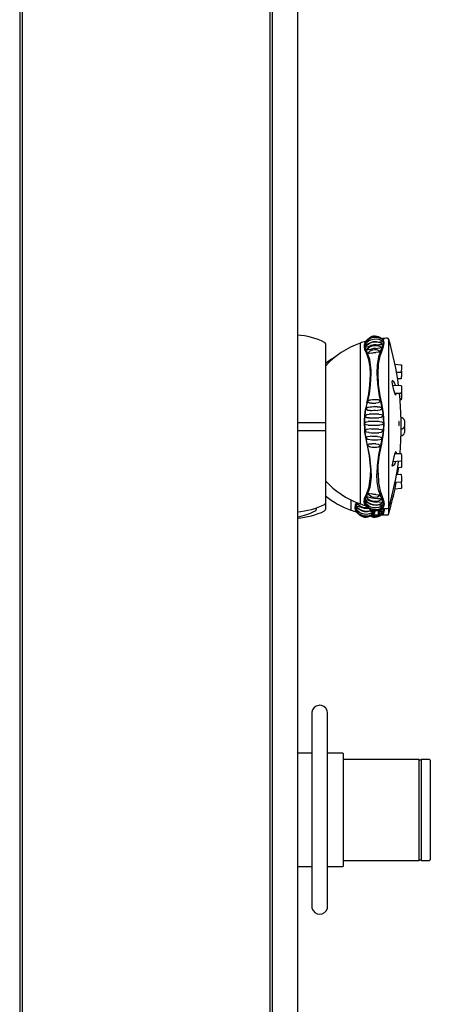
# Model space of a CAD drawing. Header units: millimetres. Extents: x 0 to 0.5, y -0.02 to 1.32.
# Tile 2 of 3: x 0 to 0.13, y 0.34 to 0.65. Entities that reach past the tile are written whole.
import ezdxf

# ---------------------------------------------------------------- set-up
doc = ezdxf.new("R2010")
doc.units = ezdxf.units.MM
doc.header["$LTSCALE"] = 0.6
doc.layers.add('BLOCKS', color=3, linetype='Continuous')

msp = doc.modelspace()

# ---------------------------------------------------------------- linework, layer by layer
at = {"layer": 'BLOCKS'}
for p, q in [((0, 1.300000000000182), (0, 0)), ((0.0008000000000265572, 1.300000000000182), (0.0008000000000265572, 0.3437858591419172)), ((0.0008000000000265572, 1.300000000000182), (0.0008000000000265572, 0)), ((0.08000000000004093, 1.250662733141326), (0.08000000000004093, 0.03699999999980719)), ((0.08799999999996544, 1.233235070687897), (0.08799999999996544, 0.04989999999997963)), ((0.07920000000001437, 1.230799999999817), (0.07920000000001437, 0.07000000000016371)), ((0.09686414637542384, 0.5472757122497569), (0.09686414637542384, 0.4967646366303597)), ((0.1078089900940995, 0.5474760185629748), (0.1078089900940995, 0.5220201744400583)), ((0.1150224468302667, 0.5467360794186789), (0.1144039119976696, 0.5452276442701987)), ((0.1146898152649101, 0.5448719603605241), (0.1153001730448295, 0.5464528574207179)), ((0.1147403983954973, 0.5489727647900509), (0.1150224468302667, 0.5487644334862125)), ((0.1169171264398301, 0.493359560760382), (0.1169171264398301, 0.5486606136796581)), ((0.1188979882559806, 0.5407890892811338), (0.120777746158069, 0.540645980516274)), ((0.1206527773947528, 0.538138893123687), (0.1193981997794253, 0.5381685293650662)), ((0.1182189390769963, 0.5341559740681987), (0.1207539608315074, 0.5340113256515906)), ((0.1187880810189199, 0.5346743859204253), (0.1187879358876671, 0.5346742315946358)), ((0.1206527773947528, 0.5361187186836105), (0.1197322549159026, 0.5361404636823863)), ((0.120676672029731, 0.5315023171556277), (0.1188570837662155, 0.5315106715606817)), ((0.1144039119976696, 0.5284820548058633), (0.1150224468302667, 0.5253021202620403)), ((0.1153001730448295, 0.525304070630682), (0.1146898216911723, 0.5284858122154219)), ((0.120676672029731, 0.5294821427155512), (0.1205094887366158, 0.5294829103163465)), ((0.1078089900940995, 0.5220201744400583), (0.1078089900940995, 0.4965643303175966)), ((0.1207863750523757, 0.5240723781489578), (0.1207863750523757, 0.5220201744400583)), ((0.1207863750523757, 0.5220201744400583), (0.1207863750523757, 0.5199679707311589)), ((0.1207863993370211, 0.5240701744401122), (0.1207863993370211, 0.5199701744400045)), ((0.1219402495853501, 0.5229201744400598), (0.1219402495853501, 0.5211201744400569)), ((0.1150224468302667, 0.5187382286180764), (0.1144039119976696, 0.5155582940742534)), ((0.1146898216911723, 0.5155545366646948), (0.1153001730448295, 0.5187362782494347)), ((0.1207863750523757, 0.5201429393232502), (0.1207863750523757, 0.5179477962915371)), ((0.1207863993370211, 0.5199701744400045), (0.1207863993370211, 0.5179500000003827)), ((0.1219402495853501, 0.5208999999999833), (0.1219402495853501, 0.5190999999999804)), ((0.1188570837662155, 0.512529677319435), (0.120676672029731, 0.512538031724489)), ((0.1207539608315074, 0.5100290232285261), (0.1182189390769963, 0.509884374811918)), ((0.1187880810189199, 0.5093659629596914), (0.1187879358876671, 0.5093661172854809)), ((0.1131835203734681, 0.5060591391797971), (0.1131835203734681, 0.5059642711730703)), ((0.1193981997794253, 0.5058718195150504), (0.1206527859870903, 0.5059014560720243)), ((0.1207539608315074, 0.5080088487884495), (0.1197400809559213, 0.5079509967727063)), ((0.09686414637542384, 0.4967646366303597), (0.09686414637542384, 0.494744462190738)), ((0.1049057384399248, 0.497785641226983), (0.1049057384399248, 0.4945441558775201)), ((0.1150224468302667, 0.4973042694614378), (0.1144039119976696, 0.498812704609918)), ((0.1146898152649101, 0.4991683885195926), (0.1153001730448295, 0.4975874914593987)), ((0.09396089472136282, 0.4952422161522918), (0.09396089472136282, 0.494744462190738)), ((0.1110912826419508, 0.4942478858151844), (0.111091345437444, 0.4942478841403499)), ((0.1115558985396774, 0.4928396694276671), (0.112119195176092, 0.4932557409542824)), ((0.112551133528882, 0.4942280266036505), (0.1123969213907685, 0.4935377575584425)), ((0.1135277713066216, 0.4943049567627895), (0.1135277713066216, 0.4930026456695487)), ((0.1140138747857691, 0.493359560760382), (0.1140138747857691, 0.4946428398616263)), ((0.114622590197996, 0.4949805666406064), (0.1150224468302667, 0.4952759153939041)), ((0.1115558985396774, 0.4928396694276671), (0.1115153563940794, 0.4928506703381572)), ((0.09253751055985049, 0.4301322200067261), (0.09253751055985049, 0.3689938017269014)), ((0.09753751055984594, 0.3689876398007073), (0.09753751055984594, 0.4301273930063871)), ((0.09253751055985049, 0.417526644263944), (0.08800000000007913, 0.417526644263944)), ((0.1023375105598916, 0.417526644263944), (0.09753751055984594, 0.417526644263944)), ((0.1023375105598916, 0.417526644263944), (0.1025375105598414, 0.4173266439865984)), ((0.1025375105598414, 0.3817266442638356), (0.1025375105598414, 0.4173266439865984)), ((0.1265764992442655, 0.4155000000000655), (0.1025375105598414, 0.4155000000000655)), ((0.1265764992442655, 0.3834999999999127), (0.1265764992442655, 0.4155000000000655)), ((0.1266764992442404, 0.415400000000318), (0.1265764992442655, 0.4155000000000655)), ((0.1267764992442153, 0.4153000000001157), (0.1266764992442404, 0.415400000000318)), ((0.1269764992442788, 0.4153000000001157), (0.1267764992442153, 0.4153000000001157)), ((0.1270764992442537, 0.4153999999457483), (0.1269764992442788, 0.4153000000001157)), ((0.1271764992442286, 0.4155000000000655), (0.1270764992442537, 0.4153999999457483)), ((0.1298764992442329, 0.4155000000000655), (0.1271764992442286, 0.4155000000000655)), ((0.1271764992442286, 0.4155000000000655), (0.1271764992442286, 0.3834999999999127)), ((0.1300764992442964, 0.415299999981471), (0.1298764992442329, 0.4155000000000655)), ((0.1300764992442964, 0.415299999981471), (0.1300764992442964, 0.3837000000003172)), ((0.08800000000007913, 0.3815266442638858), (0.09253751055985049, 0.3815266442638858)), ((0.09753751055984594, 0.3815266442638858), (0.1023375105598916, 0.3815266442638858)), ((0.1023375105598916, 0.3815266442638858), (0.1025375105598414, 0.3817266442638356)), ((0.1025375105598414, 0.3834999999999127), (0.1265764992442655, 0.3834999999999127)), ((0.1265764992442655, 0.3834999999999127), (0.1266764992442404, 0.3836000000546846)), ((0.1266764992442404, 0.3836000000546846), (0.1267764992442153, 0.3837000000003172)), ((0.1267764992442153, 0.3837000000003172), (0.1269764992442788, 0.3837000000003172)), ((0.1269764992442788, 0.3837000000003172), (0.1270764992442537, 0.383600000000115)), ((0.1270764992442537, 0.383600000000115), (0.1271764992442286, 0.3834999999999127)), ((0.1271764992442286, 0.3834999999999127), (0.1298764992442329, 0.3834999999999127)), ((0.1298764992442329, 0.3834999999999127), (0.1300764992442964, 0.3837000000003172))]:
    msp.add_line(p, q, dxfattribs=at)
at = {"layer": 'BLOCKS', "flags": 128}
for points in [[(0.1094929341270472, 0.5476752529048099), (0.109969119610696, 0.5482573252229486), (0.110583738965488, 0.5487503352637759), (0.1112893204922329, 0.5491080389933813), (0.1120548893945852, 0.5493160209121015), (0.1128477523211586, 0.5493636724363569), (0.1136332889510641, 0.5492508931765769), (0.1143775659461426, 0.5489814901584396), (0.1151437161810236, 0.5485082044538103)], [(0.1099767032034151, 0.5483888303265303), (0.1102614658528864, 0.5487334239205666), (0.1107978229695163, 0.5491623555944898), (0.111410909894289, 0.5494736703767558), (0.1120747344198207, 0.5496552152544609), (0.1127619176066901, 0.5496980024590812), (0.113443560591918, 0.5496018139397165), (0.1140910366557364, 0.549369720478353), (0.1147403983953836, 0.5489727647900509)], [(0.1108942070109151, 0.5492112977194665), (0.1111078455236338, 0.549391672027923), (0.1115806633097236, 0.5496417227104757), (0.1120958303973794, 0.5497861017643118), (0.1126300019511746, 0.5498168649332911), (0.113158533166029, 0.5497339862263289), (0.1136573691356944, 0.5495403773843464), (0.1137074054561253, 0.5495072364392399)], [(0.1101176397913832, 0.5445337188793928), (0.1094442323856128, 0.5460196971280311), (0.1093069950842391, 0.5472709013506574), (0.1095623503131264, 0.5479858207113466), (0.1099767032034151, 0.5483888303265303)], [(0.1104178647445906, 0.5472001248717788), (0.109765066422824, 0.5470100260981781), (0.109480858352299, 0.5469553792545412), (0.1093732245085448, 0.5469579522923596), (0.1093463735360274, 0.5469714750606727), (0.109337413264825, 0.5469933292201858), (0.1093421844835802, 0.547008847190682), (0.1098308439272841, 0.5476350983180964), (0.1104736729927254, 0.5481645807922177), (0.1112209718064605, 0.5485482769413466), (0.1120370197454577, 0.5487694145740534), (0.1128834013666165, 0.548815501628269), (0.1137195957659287, 0.5486867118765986), (0.114506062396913, 0.5483879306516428), (0.1151767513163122, 0.5479520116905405)], [(0.110657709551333, 0.546407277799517), (0.1099602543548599, 0.5462285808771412), (0.1096513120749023, 0.5461867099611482), (0.1095304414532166, 0.5462013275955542), (0.1095004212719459, 0.5462221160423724), (0.1094905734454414, 0.5462521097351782), (0.1094995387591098, 0.5462848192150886), (0.1099780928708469, 0.5468381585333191), (0.1105914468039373, 0.5473038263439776), (0.1112950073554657, 0.5476417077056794), (0.112057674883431, 0.5478382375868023), (0.112846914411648, 0.5478835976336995), (0.1136283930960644, 0.5477778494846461), (0.1143682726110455, 0.5475246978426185), (0.1149976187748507, 0.5471568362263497)], [(0.1099525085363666, 0.5477353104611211), (0.1096513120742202, 0.5476608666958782), (0.1095304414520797, 0.5476478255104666), (0.1095004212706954, 0.5476543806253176), (0.1094905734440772, 0.5476698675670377), (0.1094929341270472, 0.5476752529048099)], [(0.1110459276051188, 0.5454544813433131), (0.1103274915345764, 0.5453064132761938), (0.1100089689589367, 0.5452892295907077), (0.1098844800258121, 0.5453211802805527), (0.1098533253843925, 0.5453501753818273), (0.1098427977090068, 0.5453880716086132), (0.1098540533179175, 0.5454377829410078), (0.1107171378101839, 0.5462261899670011), (0.1119226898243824, 0.5466974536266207), (0.1126069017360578, 0.5467650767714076), (0.1133118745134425, 0.5467022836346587), (0.1140049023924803, 0.5465003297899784), (0.1146116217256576, 0.5461766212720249)], [(0.1100604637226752, 0.5484989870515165), (0.1100428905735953, 0.5484871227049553), (0.1100108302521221, 0.5484596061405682), (0.1099832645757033, 0.5484274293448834), (0.1099607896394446, 0.5483912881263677), (0.109948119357, 0.5483634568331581)], [(0.1104178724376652, 0.5472001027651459), (0.1112090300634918, 0.5477072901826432), (0.1121212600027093, 0.547979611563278), (0.11307374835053, 0.5480048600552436), (0.1139947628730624, 0.5477722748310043)], [(0.1106576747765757, 0.5464073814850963), (0.1113598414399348, 0.5467911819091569), (0.1121392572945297, 0.5470029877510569), (0.1129516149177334, 0.5470363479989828), (0.1137480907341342, 0.5468841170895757)], [(0.1149976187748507, 0.5471568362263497), (0.1150129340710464, 0.5471410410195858), (0.1150239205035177, 0.5471058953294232), (0.1150125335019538, 0.5470719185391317), (0.1149788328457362, 0.5470407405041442), (0.1148444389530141, 0.5469861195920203), (0.1145046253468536, 0.5469280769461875), (0.1137480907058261, 0.5468841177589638)], [(0.1151767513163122, 0.5479520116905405), (0.115185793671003, 0.5479274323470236), (0.1151757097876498, 0.5479018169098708), (0.1151456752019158, 0.5478786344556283), (0.1150257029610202, 0.5478390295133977), (0.1147096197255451, 0.5477980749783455), (0.1139947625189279, 0.5477722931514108)], [(0.1150224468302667, 0.5487644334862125), (0.1151422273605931, 0.5485191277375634), (0.1152343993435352, 0.5478428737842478), (0.1150930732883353, 0.5469794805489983), (0.1150224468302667, 0.5467360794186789)], [(0.1150224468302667, 0.5487644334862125), (0.1150770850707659, 0.5487571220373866), (0.1151291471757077, 0.5487399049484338), (0.1151768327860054, 0.5487133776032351), (0.1152184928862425, 0.5486784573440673), (0.1152526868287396, 0.5486363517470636), (0.1152782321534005, 0.5485885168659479), (0.1152942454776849, 0.5485366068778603), (0.1153001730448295, 0.5484824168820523)], [(0.1153001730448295, 0.5464528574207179), (0.1155066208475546, 0.5475583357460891), (0.1153001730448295, 0.5484824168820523)], [(0.1099281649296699, 0.544079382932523), (0.1092838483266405, 0.5455860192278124)], [(0.1099281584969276, 0.5284858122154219), (0.1105610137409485, 0.531429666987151), (0.1109343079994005, 0.5341968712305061), (0.1111047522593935, 0.5376000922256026), (0.1109911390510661, 0.5399698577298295), (0.1106371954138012, 0.5421421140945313), (0.1099281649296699, 0.544079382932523)], [(0.1113378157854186, 0.5378514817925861), (0.1113195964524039, 0.538860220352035), (0.1109223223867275, 0.5423333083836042), (0.1101176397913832, 0.5445337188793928)], [(0.1115456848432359, 0.5443236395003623), (0.1108429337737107, 0.5442223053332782), (0.110671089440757, 0.544222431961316), (0.1105364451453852, 0.5442429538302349), (0.110424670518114, 0.544296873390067), (0.1103967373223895, 0.5443346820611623), (0.110387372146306, 0.5443798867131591), (0.1104000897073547, 0.5444490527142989), (0.1109784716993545, 0.5450046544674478), (0.111852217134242, 0.5453845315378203), (0.1123821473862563, 0.5454581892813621), (0.1129497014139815, 0.5454267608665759), (0.1135236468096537, 0.5452733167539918), (0.1140068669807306, 0.5450163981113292)], [(0.1110459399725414, 0.5454544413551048), (0.1115798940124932, 0.5457019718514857), (0.1121612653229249, 0.5458437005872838), (0.1127613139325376, 0.5458756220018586), (0.1133574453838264, 0.5457946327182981)], [(0.1115457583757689, 0.5443233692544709), (0.1121846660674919, 0.5445137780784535), (0.1128638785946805, 0.5445062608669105)], [(0.1140068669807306, 0.5450163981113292), (0.1140430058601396, 0.5449917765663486), (0.1140728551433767, 0.5449464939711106), (0.1140828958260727, 0.5448982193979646), (0.1140731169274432, 0.5448494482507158), (0.1140435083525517, 0.5448027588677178), (0.1139248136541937, 0.5447152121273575), (0.11378176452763, 0.5446550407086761), (0.113599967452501, 0.5446051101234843), (0.1128638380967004, 0.5445065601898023), (0.1128638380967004, 0.5445065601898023)], [(0.1144039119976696, 0.5452276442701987), (0.1136743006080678, 0.5431181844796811), (0.1132769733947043, 0.5405113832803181), (0.113181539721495, 0.5380244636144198), (0.1133407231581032, 0.5345481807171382), (0.1138837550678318, 0.5307612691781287), (0.1144039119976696, 0.5284820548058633)], [(0.1146116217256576, 0.5461766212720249), (0.1146400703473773, 0.5461425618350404), (0.1146515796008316, 0.546099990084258), (0.1146405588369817, 0.546057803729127), (0.1146069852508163, 0.5460182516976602), (0.1144721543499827, 0.5459464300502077), (0.11412645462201, 0.5458645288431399), (0.1133574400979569, 0.5457946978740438)], [(0.1135090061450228, 0.5377713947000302), (0.1136625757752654, 0.5408005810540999), (0.1141829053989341, 0.5434989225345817), (0.114689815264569, 0.5448719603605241)], [(0.1207725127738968, 0.540646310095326), (0.1208438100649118, 0.5406293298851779), (0.1208937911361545, 0.5405975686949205), (0.1209267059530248, 0.5405610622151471), (0.1209465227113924, 0.5405256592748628), (0.1209562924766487, 0.5404978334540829), (0.1209571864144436, 0.5404938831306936)], [(0.1209571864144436, 0.5404938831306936), (0.1209603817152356, 0.5404797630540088), (0.1209625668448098, 0.5404650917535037), (0.1209641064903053, 0.5404473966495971), (0.1209652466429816, 0.5403997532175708), (0.1209611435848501, 0.5401938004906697), (0.1209503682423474, 0.5398979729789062), (0.1209333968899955, 0.5395165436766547), (0.1209130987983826, 0.5391174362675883), (0.1209070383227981, 0.539012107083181)], [(0.1101176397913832, 0.5284796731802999), (0.1101470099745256, 0.52859286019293), (0.1107670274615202, 0.5314535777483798), (0.1111574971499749, 0.5343005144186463), (0.1113378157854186, 0.5378514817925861)], [(0.1146898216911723, 0.5284858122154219), (0.1141865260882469, 0.5307220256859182), (0.113670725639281, 0.5343328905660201), (0.1135089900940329, 0.5378060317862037)], [(0.1209070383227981, 0.539012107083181), (0.1208923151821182, 0.5387562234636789), (0.120873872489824, 0.5384824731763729), (0.1208591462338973, 0.5383256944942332), (0.1208548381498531, 0.5383012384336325), (0.1208499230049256, 0.5382823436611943), (0.1208400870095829, 0.5382564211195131), (0.1208175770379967, 0.5382186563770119), (0.1207771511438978, 0.5381784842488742), (0.1207175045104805, 0.5381480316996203), (0.1206457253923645, 0.5381391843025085)], [(0.1209070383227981, 0.5369919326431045), (0.1208923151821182, 0.5367360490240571), (0.120873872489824, 0.5364622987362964), (0.1208591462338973, 0.5363055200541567), (0.1208548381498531, 0.5362810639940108), (0.1208499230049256, 0.5362621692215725), (0.1208400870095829, 0.5362362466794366), (0.1208175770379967, 0.5361984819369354), (0.1207771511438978, 0.5361583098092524), (0.1207175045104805, 0.5361278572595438), (0.1206457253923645, 0.536119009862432)], [(0.1208808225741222, 0.5385856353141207), (0.1208937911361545, 0.5385773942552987), (0.1209267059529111, 0.5385408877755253), (0.1209465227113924, 0.5385054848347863), (0.1209562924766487, 0.5384776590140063), (0.1209571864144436, 0.5384737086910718)], [(0.1209571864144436, 0.5384737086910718), (0.1209603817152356, 0.538459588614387), (0.1209625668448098, 0.5384449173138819), (0.1209641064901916, 0.5384272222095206), (0.1209652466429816, 0.5383795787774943), (0.1209611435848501, 0.5381736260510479), (0.1209503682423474, 0.5378777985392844), (0.1209333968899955, 0.5374963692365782), (0.1209130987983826, 0.5370972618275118), (0.1209070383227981, 0.5369919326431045)], [(0.118826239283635, 0.5347938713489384), (0.1185703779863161, 0.5352566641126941), (0.1181191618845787, 0.5355447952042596), (0.1180144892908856, 0.5354761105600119), (0.1179966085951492, 0.5354258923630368), (0.1179932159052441, 0.5353902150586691), (0.1179930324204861, 0.5353791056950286)], [(0.118826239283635, 0.5315962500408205), (0.1185703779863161, 0.5325627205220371), (0.1181191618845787, 0.5346083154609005), (0.1180144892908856, 0.5351808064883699), (0.1179966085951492, 0.5353154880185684), (0.1179932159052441, 0.5353671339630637), (0.1179930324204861, 0.5353791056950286)], [(0.1190303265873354, 0.534109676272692), (0.1189780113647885, 0.5343441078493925), (0.118826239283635, 0.5347938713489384)], [(0.1207532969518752, 0.5340086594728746), (0.1207728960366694, 0.5340093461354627), (0.120840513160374, 0.5339862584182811), (0.1208858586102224, 0.5339520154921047), (0.12091487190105, 0.5339154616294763), (0.1209313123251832, 0.5338834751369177), (0.1209406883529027, 0.5338562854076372), (0.1209478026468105, 0.5338245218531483), (0.1209567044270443, 0.5337439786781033), (0.1209646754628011, 0.533494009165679), (0.1209639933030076, 0.5332223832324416)], [(0.1191060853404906, 0.5310061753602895), (0.1189780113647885, 0.5311751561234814), (0.118826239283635, 0.5315962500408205)], [(0.1191060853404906, 0.5310061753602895), (0.1192087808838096, 0.5310429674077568), (0.1192927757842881, 0.5313227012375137)], [(0.1192927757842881, 0.5313227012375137), (0.1193045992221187, 0.531414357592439), (0.1193098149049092, 0.5315085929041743)], [(0.1209639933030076, 0.5332223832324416), (0.1209638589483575, 0.5331688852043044), (0.1209552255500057, 0.5327703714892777), (0.1209400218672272, 0.532371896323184), (0.1209203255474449, 0.5320267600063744), (0.1208982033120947, 0.5317781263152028), (0.1208846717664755, 0.5316904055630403), (0.1208711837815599, 0.5316416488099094), (0.1208531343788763, 0.5316033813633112), (0.120823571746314, 0.5315645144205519), (0.1207720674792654, 0.5315257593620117), (0.120702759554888, 0.5315038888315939), (0.120676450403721, 0.5315055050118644)], [(0.1209639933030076, 0.5312022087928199), (0.1209638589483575, 0.5311487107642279), (0.1209552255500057, 0.5307501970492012), (0.1209400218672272, 0.5303517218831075), (0.1209203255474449, 0.5300065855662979), (0.1208982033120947, 0.5297579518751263), (0.1208846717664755, 0.5296702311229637), (0.1208711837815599, 0.5296214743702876), (0.1208531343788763, 0.5295832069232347), (0.120823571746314, 0.5295443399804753), (0.1207720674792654, 0.52950558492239), (0.120702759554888, 0.5294837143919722), (0.120676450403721, 0.5294853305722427)], [(0.1209092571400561, 0.53190236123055), (0.12091487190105, 0.5318952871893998), (0.1209313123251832, 0.5318633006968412), (0.1209406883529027, 0.5318361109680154), (0.1209478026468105, 0.5318043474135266), (0.1209567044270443, 0.5317238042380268), (0.1209646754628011, 0.5314738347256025), (0.1209639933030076, 0.5312022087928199)], [(0.1099281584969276, 0.5284858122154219), (0.1093863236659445, 0.5258021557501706), (0.10912823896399, 0.5230190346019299), (0.1092520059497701, 0.5193007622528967), (0.1099281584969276, 0.5155545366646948)], [(0.1101176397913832, 0.5155606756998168), (0.1094442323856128, 0.5191955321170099), (0.1093069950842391, 0.5230179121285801), (0.1095623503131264, 0.5257565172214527), (0.1101176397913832, 0.5284796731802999)], [(0.1115456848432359, 0.5284335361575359), (0.1108429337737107, 0.5284731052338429), (0.110671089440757, 0.5285343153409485), (0.1105364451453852, 0.5286204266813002), (0.110424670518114, 0.5287586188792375), (0.1103967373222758, 0.528836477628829), (0.110387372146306, 0.5289202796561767), (0.1103965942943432, 0.529005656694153), (0.1104244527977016, 0.5290881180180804), (0.1105362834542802, 0.5292443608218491), (0.1106710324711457, 0.5293515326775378), (0.1108428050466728, 0.5294384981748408), (0.1108651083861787, 0.5294426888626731)], [(0.1108649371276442, 0.5294438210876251), (0.1109054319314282, 0.529458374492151), (0.1112729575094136, 0.5295445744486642), (0.111694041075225, 0.5296069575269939), (0.1121468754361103, 0.5296432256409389), (0.1126133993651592, 0.5296519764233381), (0.1130751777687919, 0.5296333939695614), (0.113553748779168, 0.5295835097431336), (0.1137806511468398, 0.5294932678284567), (0.1139238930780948, 0.5293967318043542), (0.1140430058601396, 0.5292482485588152), (0.114072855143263, 0.5291669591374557), (0.1140828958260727, 0.5290810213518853), (0.1140731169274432, 0.5289948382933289), (0.1140435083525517, 0.5289130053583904), (0.1139248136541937, 0.5287622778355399), (0.11378176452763, 0.5286625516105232), (0.113599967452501, 0.5285852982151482), (0.1128638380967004, 0.5284861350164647), (0.1128638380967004, 0.5284861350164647)], [(0.1115457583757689, 0.5284334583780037), (0.1121846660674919, 0.5284882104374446), (0.1128638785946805, 0.5284860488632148)], [(0.110657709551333, 0.5237695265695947), (0.1099602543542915, 0.5238442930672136), (0.1096513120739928, 0.5240032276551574), (0.1095304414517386, 0.5241495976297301), (0.1095004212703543, 0.5242301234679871), (0.1094905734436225, 0.5243156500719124), (0.1095008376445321, 0.5244016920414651), (0.1095311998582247, 0.5244841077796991), (0.1096525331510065, 0.5246382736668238), (0.1099611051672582, 0.5248165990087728), (0.1106583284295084, 0.5249320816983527)], [(0.1110459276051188, 0.5261060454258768), (0.1103274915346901, 0.5261580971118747), (0.1100089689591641, 0.5263062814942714), (0.1098844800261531, 0.5264491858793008), (0.1098533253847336, 0.526529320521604), (0.1098427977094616, 0.5266153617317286), (0.1098529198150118, 0.5267028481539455), (0.1098837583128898, 0.5267870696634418), (0.1100078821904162, 0.5269458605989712), (0.1103269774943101, 0.5271326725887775), (0.1104559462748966, 0.5271555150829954)], [(0.1104534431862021, 0.5271711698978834), (0.1104945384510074, 0.52718074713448), (0.110982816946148, 0.5272560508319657), (0.1115375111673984, 0.5273109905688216), (0.11213276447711, 0.5273431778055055), (0.1127467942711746, 0.527351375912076), (0.1133571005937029, 0.5273356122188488), (0.113371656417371, 0.5273346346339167)], [(0.1137479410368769, 0.5249889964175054), (0.1129514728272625, 0.5250071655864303), (0.112138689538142, 0.525003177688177), (0.1113595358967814, 0.5249778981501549), (0.1106583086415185, 0.5249320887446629)], [(0.1110459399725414, 0.5261060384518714), (0.1115798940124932, 0.5261491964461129), (0.1121612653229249, 0.5261739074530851), (0.1127613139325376, 0.5261794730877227), (0.1133574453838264, 0.5261653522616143)], [(0.113371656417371, 0.5273346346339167), (0.1141250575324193, 0.5272544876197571), (0.1144704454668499, 0.5270845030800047), (0.1146060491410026, 0.5269300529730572), (0.114640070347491, 0.5268458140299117), (0.1146515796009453, 0.5267569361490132), (0.1146405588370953, 0.5266680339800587), (0.1146069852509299, 0.526583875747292), (0.1144721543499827, 0.5264296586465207), (0.11412645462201, 0.5262584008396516), (0.1133574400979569, 0.5261653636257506)], [(0.1137479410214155, 0.5249889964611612), (0.1145048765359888, 0.5248951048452), (0.114845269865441, 0.5247217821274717), (0.1149795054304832, 0.5245668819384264), (0.1150129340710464, 0.5244829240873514), (0.1150239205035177, 0.5243946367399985), (0.1150125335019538, 0.5243066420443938), (0.1149788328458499, 0.5242231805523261), (0.1148444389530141, 0.5240697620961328), (0.1145046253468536, 0.5238987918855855), (0.1137480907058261, 0.5238037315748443)], [(0.1150224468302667, 0.5253021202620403), (0.1151422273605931, 0.5241906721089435), (0.1152343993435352, 0.5217622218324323), (0.1150930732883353, 0.5193378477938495), (0.1150224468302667, 0.5187382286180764)], [(0.1153001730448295, 0.5187362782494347), (0.1155066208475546, 0.5216696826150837), (0.1153001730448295, 0.525304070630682)], [(0.09686414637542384, 0.5221959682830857), (0.09556276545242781, 0.5222000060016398), (0.0945248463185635, 0.5222028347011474), (0.09346890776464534, 0.522205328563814), (0.09239723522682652, 0.5222074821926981), (0.0913121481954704, 0.5222092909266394), (0.09021599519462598, 0.5222107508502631), (0.08911114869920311, 0.5222118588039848), (0.08800000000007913, 0.5222126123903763)], [(0.1104178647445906, 0.5214383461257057), (0.1097650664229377, 0.5215411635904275), (0.1094808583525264, 0.5217130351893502), (0.1093732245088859, 0.5218591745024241), (0.1093463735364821, 0.521937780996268), (0.1093374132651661, 0.5220201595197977), (0.1093463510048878, 0.5221026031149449), (0.1093732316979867, 0.5221812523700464), (0.1094810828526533, 0.5223274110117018), (0.1097660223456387, 0.5224993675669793), (0.1104184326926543, 0.5226020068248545)], [(0.1104178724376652, 0.5214383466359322), (0.1112090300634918, 0.5214266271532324), (0.1121212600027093, 0.5214203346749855), (0.11307374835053, 0.5214197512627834), (0.1139947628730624, 0.5214251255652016)], [(0.1139945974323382, 0.5226152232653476), (0.1130734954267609, 0.5226205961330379), (0.1121204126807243, 0.5226200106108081), (0.1112092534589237, 0.5226137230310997), (0.1104184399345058, 0.5226020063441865)], [(0.1106576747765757, 0.5237695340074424), (0.1113598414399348, 0.5237970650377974), (0.1121392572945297, 0.5238122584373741), (0.1129516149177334, 0.5238146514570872), (0.1137480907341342, 0.5238037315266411)], [(0.1139945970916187, 0.5226152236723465), (0.1147099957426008, 0.5225133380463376), (0.1150260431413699, 0.5223366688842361), (0.1151459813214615, 0.5221860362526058), (0.1151758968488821, 0.5221048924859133), (0.115185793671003, 0.5220198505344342), (0.1151757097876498, 0.5219349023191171), (0.1151456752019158, 0.5218538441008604), (0.1150257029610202, 0.5217033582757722), (0.1147096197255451, 0.5215267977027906), (0.1139947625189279, 0.5214251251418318)], [(0.1200996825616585, 0.5224765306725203), (0.1200848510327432, 0.5222983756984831), (0.120077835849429, 0.522088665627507), (0.1200794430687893, 0.5218719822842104), (0.1200894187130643, 0.5216723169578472), (0.120106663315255, 0.5215111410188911), (0.1201293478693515, 0.5214062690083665), (0.1201550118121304, 0.5213701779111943), (0.1201807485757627, 0.5214080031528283), (0.1202035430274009, 0.5215159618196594), (0.1202207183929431, 0.5216813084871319), (0.120230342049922, 0.5218843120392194), (0.1202314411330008, 0.5221015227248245), (0.1202240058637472, 0.5223089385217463), (0.1202088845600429, 0.5224842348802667), (0.1201876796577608, 0.5226082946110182), (0.1201626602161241, 0.5226667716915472), (0.1201366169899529, 0.5226520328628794), (0.1201125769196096, 0.5225649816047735), (0.1200996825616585, 0.5224765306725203)], [(0.08800000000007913, 0.5198075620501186), (0.08911114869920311, 0.5198083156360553), (0.09021599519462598, 0.5198094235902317), (0.0913121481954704, 0.5198108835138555), (0.09239723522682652, 0.5198126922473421), (0.09346890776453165, 0.5198148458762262), (0.0945248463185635, 0.5198173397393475), (0.09556276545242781, 0.5198201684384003), (0.09686414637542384, 0.5198242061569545)], [(0.110657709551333, 0.5191082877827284), (0.1099602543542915, 0.5192239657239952), (0.1096513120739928, 0.5194033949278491), (0.1095304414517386, 0.5195581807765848), (0.1095004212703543, 0.5196408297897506), (0.1094905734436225, 0.5197270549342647), (0.1095008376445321, 0.5198123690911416), (0.1095311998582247, 0.5198926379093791), (0.1096525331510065, 0.520038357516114), (0.1099611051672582, 0.5201962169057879), (0.1106583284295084, 0.520270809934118)], [(0.1106576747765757, 0.5191082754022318), (0.1113598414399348, 0.5190624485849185), (0.1121392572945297, 0.5190371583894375), (0.1129516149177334, 0.5190331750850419), (0.1137480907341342, 0.519051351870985)], [(0.1137479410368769, 0.520236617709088), (0.1129514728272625, 0.5202257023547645), (0.1121386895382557, 0.5202280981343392), (0.1113595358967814, 0.5202432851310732), (0.1106583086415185, 0.5202708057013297)], [(0.1137479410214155, 0.5202366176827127), (0.1145048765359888, 0.5201414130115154), (0.114845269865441, 0.5199698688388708), (0.1149795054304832, 0.5198160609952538), (0.1150129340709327, 0.519732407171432), (0.115023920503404, 0.5196442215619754), (0.1150125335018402, 0.519556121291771), (0.1149788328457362, 0.5194723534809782), (0.1148444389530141, 0.5193178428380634), (0.1145046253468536, 0.5191450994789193), (0.1137480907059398, 0.5190513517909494)], [(0.1110780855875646, 0.5167745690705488), (0.1103274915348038, 0.5169073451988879), (0.1100089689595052, 0.5170936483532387), (0.1098844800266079, 0.5172522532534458), (0.1098533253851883, 0.517336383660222), (0.1098427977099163, 0.517423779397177), (0.1098529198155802, 0.5175099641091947), (0.1098837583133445, 0.5175902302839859), (0.1100078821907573, 0.5177333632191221), (0.1103269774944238, 0.5178819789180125), (0.1110465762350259, 0.517934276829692)], [(0.1099281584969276, 0.5155545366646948), (0.1107067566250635, 0.511702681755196), (0.1110911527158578, 0.5073888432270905), (0.1111087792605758, 0.5063598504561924)], [(0.1113378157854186, 0.5061888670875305), (0.1113195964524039, 0.507238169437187), (0.1109223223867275, 0.5116347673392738), (0.1101176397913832, 0.5155606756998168)], [(0.1108673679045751, 0.5145970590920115), (0.1108429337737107, 0.5146016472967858), (0.110671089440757, 0.5146885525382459), (0.1105364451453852, 0.514795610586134), (0.110424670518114, 0.5149517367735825), (0.1103967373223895, 0.5150341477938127), (0.110387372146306, 0.5151194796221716), (0.1103965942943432, 0.5152033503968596), (0.1104244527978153, 0.5152812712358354), (0.1105362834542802, 0.515419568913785), (0.1106710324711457, 0.5155057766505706), (0.1108428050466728, 0.515567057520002), (0.1115464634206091, 0.5156067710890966), (0.1115464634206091, 0.5156067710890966)], [(0.1133573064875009, 0.5178749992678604), (0.112761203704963, 0.5178608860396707), (0.1121608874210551, 0.5178664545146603), (0.1115804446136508, 0.5178911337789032), (0.111046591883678, 0.517934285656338)], [(0.1133735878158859, 0.516705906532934), (0.1133514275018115, 0.5167044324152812), (0.1127457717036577, 0.5166889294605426), (0.1121366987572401, 0.5166969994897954), (0.11154566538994, 0.516728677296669), (0.1110780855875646, 0.5167745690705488)], [(0.1128637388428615, 0.5155543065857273), (0.1121850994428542, 0.5155521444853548), (0.1115465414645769, 0.5156068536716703)], [(0.1128636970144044, 0.5155542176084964), (0.1135989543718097, 0.5154553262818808), (0.1137806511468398, 0.5153782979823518), (0.1139238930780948, 0.5152788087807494), (0.1140430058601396, 0.5151284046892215), (0.114072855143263, 0.5150467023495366), (0.114082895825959, 0.5149606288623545), (0.1140731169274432, 0.5148745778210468), (0.1140435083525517, 0.5147931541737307), (0.1139248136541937, 0.5146443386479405), (0.11378176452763, 0.5145475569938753), (0.113599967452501, 0.5144750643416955), (0.113512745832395, 0.5144670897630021)], [(0.1144039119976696, 0.5155582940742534), (0.1136743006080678, 0.5121118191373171), (0.1132769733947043, 0.5087071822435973), (0.1131835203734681, 0.5060591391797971)], [(0.1133573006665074, 0.5178749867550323), (0.1141250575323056, 0.5177822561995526), (0.1144704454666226, 0.5176121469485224), (0.1146060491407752, 0.517458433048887), (0.1146400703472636, 0.5173744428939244), (0.1146515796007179, 0.5172856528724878), (0.1146405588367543, 0.517196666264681), (0.1146069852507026, 0.5171122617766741), (0.114472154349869, 0.5169573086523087), (0.11412645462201, 0.5167861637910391), (0.1133735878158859, 0.516705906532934)], [(0.1135089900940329, 0.506234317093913), (0.1135994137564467, 0.5088324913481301), (0.113968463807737, 0.5120765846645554), (0.1146898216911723, 0.5155545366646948)], [(0.1135141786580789, 0.5144533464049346), (0.1135000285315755, 0.514450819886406), (0.1130692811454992, 0.5144064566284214), (0.112612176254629, 0.514388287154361), (0.1121506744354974, 0.5143968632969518), (0.1117020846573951, 0.5144323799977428), (0.1112836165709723, 0.5144936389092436), (0.1109167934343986, 0.5145785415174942), (0.1108672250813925, 0.514596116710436)], [(0.118826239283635, 0.5124440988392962), (0.1185703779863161, 0.5114776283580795), (0.1181191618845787, 0.5094320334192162), (0.1180144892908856, 0.5088595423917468), (0.1179966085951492, 0.5087248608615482), (0.1179932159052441, 0.508673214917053), (0.1179930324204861, 0.5086612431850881)], [(0.1191060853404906, 0.5130341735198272), (0.1189780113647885, 0.5128651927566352), (0.118826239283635, 0.5124440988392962)], [(0.1191060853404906, 0.5130341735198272), (0.1192087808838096, 0.5129973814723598), (0.1192927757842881, 0.512717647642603)], [(0.1192927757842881, 0.512717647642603), (0.1193045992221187, 0.5126259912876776), (0.1193098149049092, 0.5125317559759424)], [(0.1206763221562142, 0.5125351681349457), (0.1206977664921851, 0.5125370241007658), (0.1207660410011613, 0.5125176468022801), (0.1208129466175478, 0.5124860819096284), (0.1208437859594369, 0.5124513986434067), (0.1208618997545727, 0.5124206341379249), (0.1208728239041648, 0.5123941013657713), (0.1208818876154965, 0.5123624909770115), (0.1208961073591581, 0.5122789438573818), (0.1209192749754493, 0.5120284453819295), (0.1209383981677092, 0.511702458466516), (0.1209521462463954, 0.5113553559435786)], [(0.118826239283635, 0.5092464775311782), (0.1185703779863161, 0.5087836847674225), (0.1181191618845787, 0.5084955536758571), (0.1180144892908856, 0.5085642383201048), (0.1179966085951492, 0.5086144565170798), (0.1179932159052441, 0.5086501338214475), (0.1179930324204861, 0.5086612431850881)], [(0.1190309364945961, 0.5099307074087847), (0.1189780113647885, 0.5096962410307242), (0.118826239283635, 0.5092464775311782)], [(0.1209521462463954, 0.5113553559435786), (0.1209541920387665, 0.5113037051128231), (0.1209633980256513, 0.5109056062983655), (0.1209648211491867, 0.5105614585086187), (0.1209578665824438, 0.5103141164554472), (0.1209494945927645, 0.510226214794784), (0.120940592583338, 0.510183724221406), (0.1209218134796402, 0.5101368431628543), (0.1208930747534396, 0.5100959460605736), (0.1208420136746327, 0.5100549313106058), (0.1207728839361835, 0.510031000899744), (0.1207532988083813, 0.510031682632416)], [(0.1209521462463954, 0.5093351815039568), (0.1209541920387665, 0.5092835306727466), (0.1209633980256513, 0.5088854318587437), (0.1209648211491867, 0.5085412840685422), (0.1209578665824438, 0.5082939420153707), (0.1209494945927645, 0.5082060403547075), (0.120940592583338, 0.5081635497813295), (0.1209218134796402, 0.5081166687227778), (0.1208930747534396, 0.5080757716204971), (0.1208420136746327, 0.5080347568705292), (0.1207728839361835, 0.5080108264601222), (0.1207532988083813, 0.5080115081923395)], [(0.1209090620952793, 0.510118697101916), (0.1209192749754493, 0.510008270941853), (0.1209383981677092, 0.5096822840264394), (0.1209521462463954, 0.5093351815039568)], [(0.1099281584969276, 0.499769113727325), (0.1107067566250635, 0.5019392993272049), (0.1110911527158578, 0.5053652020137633), (0.1111087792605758, 0.5063598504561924)], [(0.1113378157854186, 0.5061888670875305), (0.1113195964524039, 0.5051801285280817), (0.1109223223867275, 0.5017070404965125), (0.1101176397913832, 0.4995066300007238)], [(0.1144039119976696, 0.498812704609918), (0.1136743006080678, 0.5009221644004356), (0.1132769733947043, 0.5035289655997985), (0.1131835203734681, 0.5059642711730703)], [(0.1135090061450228, 0.5062689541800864), (0.1136625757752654, 0.5032397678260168), (0.1141829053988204, 0.500541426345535), (0.114689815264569, 0.4991683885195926)], [(0.1208464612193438, 0.5057679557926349), (0.1208510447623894, 0.5057542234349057), (0.1208546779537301, 0.5057398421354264), (0.1208579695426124, 0.5057223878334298), (0.1208638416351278, 0.5056750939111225), (0.120909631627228, 0.505101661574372), (0.1209547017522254, 0.5040324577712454), (0.1209635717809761, 0.5037582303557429), (0.1209645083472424, 0.5036007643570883), (0.1209626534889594, 0.5035760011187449), (0.1209596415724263, 0.5035567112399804), (0.1209524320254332, 0.5035299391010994), (0.1209337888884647, 0.5034901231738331), (0.1208975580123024, 0.5034461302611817), (0.1208412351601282, 0.5034098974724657), (0.1207698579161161, 0.503393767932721), (0.1188979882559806, 0.5032512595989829)], [(0.1206475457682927, 0.5059012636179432), (0.1207201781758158, 0.5058914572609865), (0.1207730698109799, 0.5058648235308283), (0.1208094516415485, 0.5058317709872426), (0.1208326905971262, 0.5057985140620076), (0.1208451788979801, 0.5057717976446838), (0.1208464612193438, 0.5057679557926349)], [(0.1208943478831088, 0.5034440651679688), (0.1209547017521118, 0.5020122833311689), (0.1209635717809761, 0.5017380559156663), (0.1209645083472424, 0.5015805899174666), (0.1209626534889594, 0.5015558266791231), (0.1209596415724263, 0.5015365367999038), (0.1209524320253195, 0.5015097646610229), (0.1209337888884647, 0.5014699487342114), (0.1208975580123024, 0.5014259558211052), (0.1208412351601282, 0.5013897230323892), (0.1207698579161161, 0.5013735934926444), (0.1188979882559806, 0.5012310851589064)], [(0.1095218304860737, 0.4961717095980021), (0.1093863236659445, 0.4963046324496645), (0.10912823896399, 0.4970299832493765), (0.1092520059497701, 0.4982429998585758), (0.1099281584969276, 0.499769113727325)], [(0.1101176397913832, 0.4995066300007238), (0.1094442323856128, 0.4980206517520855), (0.1093069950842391, 0.4967694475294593), (0.1095623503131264, 0.49605452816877), (0.1099764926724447, 0.4956517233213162)], [(0.1104161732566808, 0.4995733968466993), (0.1103967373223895, 0.4996099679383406), (0.110387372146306, 0.4996601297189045), (0.1103965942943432, 0.4997054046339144), (0.1104244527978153, 0.4997432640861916), (0.1105362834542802, 0.4997972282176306), (0.1106710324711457, 0.4998177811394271), (0.1108428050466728, 0.4998179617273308), (0.1115464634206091, 0.4997165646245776)], [(0.1140156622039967, 0.4990300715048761), (0.1133216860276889, 0.4986973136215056), (0.1123666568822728, 0.498582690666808), (0.1118393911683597, 0.4986590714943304), (0.1113109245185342, 0.4988464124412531), (0.1108178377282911, 0.499154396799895), (0.1104161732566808, 0.4995733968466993)], [(0.1128637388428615, 0.4995341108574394), (0.1121850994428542, 0.4995265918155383), (0.1115465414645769, 0.4997168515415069)], [(0.1128636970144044, 0.4995338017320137), (0.1135989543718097, 0.4994354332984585), (0.1137806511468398, 0.4993856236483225), (0.1139238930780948, 0.4993255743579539), (0.1140430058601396, 0.4992381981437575), (0.1140728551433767, 0.4991915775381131), (0.1140828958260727, 0.4991428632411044), (0.1140731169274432, 0.4990945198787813), (0.1140435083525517, 0.4990491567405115), (0.1140156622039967, 0.4990300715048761)], [(0.1066165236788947, 0.4941535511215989), (0.1064830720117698, 0.4942844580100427), (0.106224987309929, 0.4950098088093), (0.1063487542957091, 0.496222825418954), (0.1066881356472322, 0.49698882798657)], [(0.106942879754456, 0.4968873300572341), (0.1065409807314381, 0.4960004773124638), (0.1064037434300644, 0.4947492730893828), (0.1066590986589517, 0.4940343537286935), (0.10707324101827, 0.4936315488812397)], [(0.1069781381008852, 0.4965423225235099), (0.1069500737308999, 0.4965867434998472), (0.1069395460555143, 0.4966315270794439), (0.1069496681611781, 0.4966696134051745), (0.1069805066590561, 0.4966987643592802), (0.1071046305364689, 0.4967309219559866), (0.1074237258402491, 0.4967137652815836)], [(0.1102321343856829, 0.4953426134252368), (0.1095176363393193, 0.4952609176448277), (0.1088293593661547, 0.4953653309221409), (0.1081398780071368, 0.4956147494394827), (0.1074934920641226, 0.4960211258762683), (0.1069440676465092, 0.496587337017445)], [(0.1076751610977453, 0.4966619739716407), (0.1078089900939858, 0.4966344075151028)], [(0.1093424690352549, 0.4970306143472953), (0.1093374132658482, 0.4970470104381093), (0.1093463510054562, 0.4970688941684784), (0.1093732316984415, 0.4970824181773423), (0.1094810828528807, 0.4970849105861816), (0.1097660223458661, 0.4970300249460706), (0.1104184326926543, 0.4968400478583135)], [(0.1151764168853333, 0.4960877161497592), (0.1145034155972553, 0.4956510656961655), (0.113717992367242, 0.495353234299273), (0.1128830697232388, 0.4952248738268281), (0.1120379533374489, 0.4952708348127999), (0.1112228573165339, 0.4954913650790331), (0.1104760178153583, 0.4958742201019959), (0.1098331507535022, 0.496402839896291), (0.1093424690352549, 0.4970306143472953)], [(0.109499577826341, 0.4977549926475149), (0.1094905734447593, 0.4977891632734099), (0.109500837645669, 0.4978189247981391), (0.1095311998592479, 0.4978394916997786), (0.1096525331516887, 0.497853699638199), (0.1099611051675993, 0.4978115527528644), (0.1106583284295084, 0.4976328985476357)], [(0.109493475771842, 0.4963641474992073), (0.1094905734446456, 0.4963710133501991), (0.1095008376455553, 0.4963862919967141), (0.1095311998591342, 0.4963926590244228), (0.109652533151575, 0.4963793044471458), (0.1099519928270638, 0.4963051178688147)], [(0.115016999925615, 0.4954535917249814), (0.114375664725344, 0.4950579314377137), (0.1136321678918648, 0.4947891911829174), (0.1128475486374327, 0.4946767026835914), (0.1120555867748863, 0.4947242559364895), (0.1112907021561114, 0.4949318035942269), (0.1105854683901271, 0.4952889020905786), (0.1099708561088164, 0.4957812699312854), (0.109493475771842, 0.4963641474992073)], [(0.1149965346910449, 0.4968824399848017), (0.1143649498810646, 0.4965141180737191), (0.1136264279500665, 0.4962620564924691), (0.1128465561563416, 0.4961567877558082), (0.1120589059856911, 0.4962019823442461), (0.1112974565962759, 0.4963977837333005), (0.1105945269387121, 0.4967346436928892), (0.1099812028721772, 0.4971992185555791), (0.109499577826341, 0.4977549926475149)], [(0.1098634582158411, 0.4985908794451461), (0.109853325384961, 0.4986069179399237), (0.109842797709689, 0.4986517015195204), (0.1098529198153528, 0.498689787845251), (0.1098837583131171, 0.4987189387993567), (0.1100078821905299, 0.4987510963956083), (0.1103269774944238, 0.4987339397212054), (0.1110465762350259, 0.4985857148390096)], [(0.1146139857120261, 0.4978665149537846), (0.113672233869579, 0.4974241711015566), (0.1124208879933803, 0.4972810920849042), (0.1117326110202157, 0.4973855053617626), (0.1110431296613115, 0.4976349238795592), (0.1103967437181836, 0.4980413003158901), (0.1098634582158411, 0.4985908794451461)], [(0.1139945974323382, 0.4962680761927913), (0.1130734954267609, 0.4960355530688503), (0.1121204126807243, 0.496060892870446), (0.1112092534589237, 0.4963330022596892), (0.1104184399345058, 0.496840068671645)], [(0.1137479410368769, 0.4971562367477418), (0.1129514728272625, 0.4970040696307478), (0.1121386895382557, 0.4970374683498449), (0.1113595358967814, 0.4972491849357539), (0.1106583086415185, 0.4976328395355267)], [(0.1133573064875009, 0.498245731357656), (0.112761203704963, 0.4981647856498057), (0.1121608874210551, 0.4981967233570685), (0.1115804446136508, 0.4983382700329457), (0.111046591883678, 0.4985857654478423)], [(0.1133573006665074, 0.4982456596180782), (0.1141250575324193, 0.4981759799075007), (0.1144704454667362, 0.4980945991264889), (0.1146060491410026, 0.4980230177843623), (0.114640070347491, 0.4979835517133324), (0.1146515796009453, 0.4979414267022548), (0.1146405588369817, 0.4978988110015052), (0.1146139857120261, 0.4978665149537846)], [(0.1137479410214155, 0.4971562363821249), (0.1145048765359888, 0.4971122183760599), (0.114845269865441, 0.4970539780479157), (0.1149795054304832, 0.4969992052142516), (0.1150129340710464, 0.4969679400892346), (0.1150239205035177, 0.4969338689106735), (0.1150125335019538, 0.4968987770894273), (0.1149965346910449, 0.4968824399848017)], [(0.1139945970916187, 0.4962680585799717), (0.1147099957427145, 0.4962422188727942), (0.1150260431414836, 0.496201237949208), (0.1151459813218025, 0.4961615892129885), (0.1151758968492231, 0.4961383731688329), (0.1151857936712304, 0.496112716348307), (0.1151764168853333, 0.4960877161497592)], [(0.1150224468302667, 0.4952759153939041), (0.1151422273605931, 0.4955212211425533), (0.1152343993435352, 0.4961974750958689), (0.1150930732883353, 0.4970608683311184), (0.1150224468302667, 0.4973042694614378)], [(0.1153001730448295, 0.4975874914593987), (0.1155066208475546, 0.4964820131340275), (0.1153001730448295, 0.4955579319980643)], [(0.1122731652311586, 0.4940675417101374), (0.1116001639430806, 0.4936308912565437), (0.1108147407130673, 0.4933330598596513), (0.1099798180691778, 0.4932046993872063), (0.1091347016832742, 0.4932506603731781), (0.1083196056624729, 0.4934711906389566), (0.1075727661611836, 0.4938540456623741), (0.1069298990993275, 0.4943826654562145), (0.1064210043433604, 0.4950337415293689)], [(0.1064431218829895, 0.4949977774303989), (0.1064341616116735, 0.4950268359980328), (0.1064430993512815, 0.4950487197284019), (0.1064699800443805, 0.4950622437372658), (0.1065778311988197, 0.4950647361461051), (0.1068627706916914, 0.4950098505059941), (0.1075151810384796, 0.4948198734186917)], [(0.112113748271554, 0.4934334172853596), (0.1114724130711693, 0.4930377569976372), (0.1107289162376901, 0.4927690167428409), (0.1099442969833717, 0.4926565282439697), (0.1091523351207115, 0.492704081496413), (0.1083874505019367, 0.4929116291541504), (0.107682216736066, 0.4932687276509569), (0.1070676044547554, 0.4937610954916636), (0.1065704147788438, 0.4943681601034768)], [(0.1114244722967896, 0.4944812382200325), (0.1107231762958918, 0.4942418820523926), (0.1099433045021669, 0.4941366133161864), (0.1091556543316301, 0.4941818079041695), (0.1083942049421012, 0.4943776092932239), (0.1076912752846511, 0.4947144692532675), (0.1070779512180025, 0.4951790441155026), (0.1065809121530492, 0.495752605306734)], [(0.1066177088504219, 0.4957020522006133), (0.1065971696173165, 0.4957316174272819), (0.1065873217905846, 0.4957689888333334), (0.1065975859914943, 0.4957987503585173), (0.1066279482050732, 0.4958193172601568), (0.1067492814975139, 0.4958335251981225), (0.1070578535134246, 0.4957913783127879), (0.1077550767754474, 0.4956127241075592)], [(0.1065964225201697, 0.4943293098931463), (0.1065873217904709, 0.4943508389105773), (0.1065975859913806, 0.4943661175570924), (0.1066279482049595, 0.494372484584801), (0.1067492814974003, 0.4943591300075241), (0.1070487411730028, 0.4942849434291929)], [(0.1071572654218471, 0.4935211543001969), (0.1071396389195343, 0.4935330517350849), (0.1071075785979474, 0.4935605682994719), (0.1070800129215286, 0.4935927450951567), (0.1070575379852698, 0.4936288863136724), (0.1070448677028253, 0.4936567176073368)], [(0.1117462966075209, 0.4929917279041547), (0.1111866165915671, 0.4926498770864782), (0.1105396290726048, 0.4924182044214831), (0.1098585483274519, 0.4923221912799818), (0.1091719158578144, 0.4923649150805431), (0.1085085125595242, 0.4925461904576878), (0.1078956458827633, 0.4928571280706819), (0.1073593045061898, 0.4932856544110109), (0.10707324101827, 0.4936315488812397)], [(0.1110913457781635, 0.4942479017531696), (0.1101702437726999, 0.4940153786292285), (0.1092171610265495, 0.4940407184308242), (0.1083060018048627, 0.4943128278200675), (0.1075151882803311, 0.4948198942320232)], [(0.1105463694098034, 0.4950790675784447), (0.1100482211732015, 0.4949838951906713), (0.109235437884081, 0.4950172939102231), (0.1084562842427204, 0.4952290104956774), (0.1077550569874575, 0.495612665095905)], [(0.1100605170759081, 0.4955413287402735), (0.1100428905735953, 0.4955532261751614), (0.1100108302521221, 0.4955807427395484), (0.1099832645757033, 0.4956129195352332), (0.1099607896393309, 0.4956490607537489), (0.109948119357, 0.4956768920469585)], [(0.114622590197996, 0.4949805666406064), (0.1140898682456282, 0.4946700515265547), (0.1134428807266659, 0.4944383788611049), (0.1127617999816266, 0.4943423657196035), (0.1120751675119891, 0.4943850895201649), (0.1114117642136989, 0.4945663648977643), (0.1107988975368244, 0.4948773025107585), (0.1102625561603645, 0.4953058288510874), (0.1099764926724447, 0.4956517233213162)], [(0.1137072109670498, 0.4945330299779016), (0.1136569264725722, 0.4944997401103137), (0.113158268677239, 0.4943062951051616), (0.1126299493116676, 0.4942234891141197), (0.1120959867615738, 0.4942542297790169), (0.1115809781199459, 0.4943985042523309), (0.1111082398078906, 0.4946484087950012), (0.1108944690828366, 0.494828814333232)], [(0.111091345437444, 0.4942478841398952), (0.1118067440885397, 0.4942220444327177), (0.1121227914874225, 0.4941810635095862), (0.1122427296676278, 0.494141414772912), (0.1122726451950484, 0.4941181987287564), (0.1122825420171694, 0.4940925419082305), (0.1122731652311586, 0.4940675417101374)], [(0.1150224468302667, 0.4932557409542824), (0.1147389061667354, 0.4930463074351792), (0.1140898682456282, 0.4926498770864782), (0.1134428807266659, 0.4924182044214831), (0.1127617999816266, 0.4923221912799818), (0.1120751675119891, 0.4923649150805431), (0.1114117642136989, 0.4925461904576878), (0.1111960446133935, 0.4926556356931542)], [(0.1113828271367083, 0.4935484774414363), (0.1116016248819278, 0.4935401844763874), (0.1119420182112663, 0.4935111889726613), (0.1120762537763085, 0.4934824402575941), (0.1121096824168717, 0.4934652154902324), (0.112120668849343, 0.4934458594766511), (0.112113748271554, 0.4934334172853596)], [(0.114286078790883, 0.4935484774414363), (0.1145048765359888, 0.4935401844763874), (0.114845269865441, 0.4935111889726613), (0.1149795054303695, 0.4934824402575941), (0.1150129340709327, 0.4934652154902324), (0.1150273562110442, 0.4934398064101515), (0.114375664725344, 0.4930377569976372), (0.1136321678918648, 0.4927690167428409), (0.1128475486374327, 0.4926565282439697), (0.1120555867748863, 0.492704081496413), (0.1115558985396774, 0.4928396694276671)], [(0.112119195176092, 0.4932557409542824), (0.1122389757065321, 0.4935010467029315), (0.1123311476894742, 0.4941773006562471), (0.1123206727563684, 0.4942412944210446)], [(0.112119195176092, 0.4932557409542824), (0.1121738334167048, 0.4932630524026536), (0.1122258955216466, 0.4932802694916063), (0.1122735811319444, 0.493306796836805), (0.1123152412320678, 0.4933417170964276), (0.1123494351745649, 0.4933838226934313), (0.1123749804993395, 0.493431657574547), (0.1123909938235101, 0.4934835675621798), (0.1123969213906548, 0.4935377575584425)], [(0.1149965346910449, 0.49486226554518), (0.1143649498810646, 0.4944939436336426), (0.1140138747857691, 0.494374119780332)], [(0.1140138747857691, 0.4942471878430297), (0.1147099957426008, 0.4942220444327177), (0.1150260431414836, 0.4941810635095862), (0.1151459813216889, 0.494141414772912), (0.1151758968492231, 0.4941181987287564), (0.1151916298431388, 0.494077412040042), (0.1145034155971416, 0.4936308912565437), (0.1140138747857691, 0.4934452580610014)], [(0.114286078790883, 0.4955686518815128), (0.1145048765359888, 0.4955603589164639), (0.114845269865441, 0.4955313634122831), (0.1149795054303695, 0.4955026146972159), (0.1150129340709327, 0.4954853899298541), (0.115023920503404, 0.4954660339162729), (0.115016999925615, 0.4954535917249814)], [(0.1143846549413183, 0.4950634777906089), (0.1144704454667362, 0.4950574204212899), (0.1146060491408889, 0.4950377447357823), (0.1146400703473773, 0.495026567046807), (0.1146515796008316, 0.4950142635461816), (0.114622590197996, 0.4949805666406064)], [(0.1147229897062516, 0.4950547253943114), (0.114845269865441, 0.4950338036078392), (0.1149795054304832, 0.494979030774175), (0.1150129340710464, 0.4949477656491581), (0.1150239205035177, 0.4949136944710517), (0.1150125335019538, 0.4948786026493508), (0.1149965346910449, 0.49486226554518)], [(0.1150224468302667, 0.4952759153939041), (0.1150770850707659, 0.4952832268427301), (0.1151291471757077, 0.4953004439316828), (0.1151768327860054, 0.4953269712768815), (0.1152184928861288, 0.4953618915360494), (0.1152526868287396, 0.4954039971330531), (0.1152782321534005, 0.4954518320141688), (0.1152942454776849, 0.4955037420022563), (0.1153001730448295, 0.4955579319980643)], [(0.1150224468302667, 0.4932557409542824), (0.1151422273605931, 0.4935010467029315), (0.1152343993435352, 0.4941773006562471), (0.1150874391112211, 0.4950751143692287)], [(0.1150224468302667, 0.4932557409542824), (0.1150770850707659, 0.4932630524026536), (0.1151291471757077, 0.4932802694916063), (0.1151768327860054, 0.493306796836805), (0.1152184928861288, 0.4933417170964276), (0.1152526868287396, 0.4933838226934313), (0.1152782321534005, 0.493431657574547), (0.1152942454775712, 0.4934835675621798), (0.1153001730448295, 0.4935377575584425)], [(0.1153954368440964, 0.4950572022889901), (0.1155066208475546, 0.494461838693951), (0.1153001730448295, 0.4935377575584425)], [(0.1108039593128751, 0.4925128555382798), (0.1107536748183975, 0.492479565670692), (0.1102550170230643, 0.492286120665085), (0.1097266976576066, 0.4922033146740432), (0.1091927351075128, 0.4922340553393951), (0.1086777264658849, 0.4923783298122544), (0.1082049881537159, 0.4926282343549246), (0.1079912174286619, 0.4928086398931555)], [(0.1137072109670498, 0.4925128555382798), (0.1136569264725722, 0.492479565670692), (0.113158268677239, 0.492286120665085), (0.1126299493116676, 0.4922033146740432), (0.1120959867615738, 0.4922340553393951), (0.1115809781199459, 0.4923783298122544), (0.1111154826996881, 0.4926244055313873)], [(0.1114814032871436, 0.4930433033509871), (0.1115671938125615, 0.4930372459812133), (0.1117027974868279, 0.4930175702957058), (0.1117368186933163, 0.4930063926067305), (0.1117483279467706, 0.4929940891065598), (0.1117462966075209, 0.4929917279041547)], [(0.1143846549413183, 0.4930433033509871), (0.1144704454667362, 0.4930372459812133), (0.1146060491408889, 0.4930175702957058), (0.1146400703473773, 0.4930063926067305), (0.1146515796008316, 0.4929940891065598), (0.1146495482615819, 0.4929917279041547)], [(0.09503751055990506, 0.4326736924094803), (0.09477503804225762, 0.4326598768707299), (0.09396685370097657, 0.4324328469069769), (0.09327961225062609, 0.4319513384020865), (0.09279017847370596, 0.4312690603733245), (0.09255428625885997, 0.430463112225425), (0.09257170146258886, 0.4301340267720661)], [(0.09753382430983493, 0.4301280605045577), (0.09753737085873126, 0.4301476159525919), (0.09740507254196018, 0.43097679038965), (0.09700580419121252, 0.4317151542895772), (0.09638487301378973, 0.4322795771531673), (0.09561232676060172, 0.4326067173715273), (0.09503751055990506, 0.4326736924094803)], [(0.09256671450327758, 0.3689953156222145), (0.09259831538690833, 0.3683868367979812), (0.09291840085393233, 0.3676074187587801), (0.09347824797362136, 0.3669788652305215), (0.0942134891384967, 0.3665721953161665), (0.09503751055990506, 0.3664323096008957)], [(0.09503751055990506, 0.3664323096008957), (0.0950404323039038, 0.3664323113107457), (0.09586614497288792, 0.3665738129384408), (0.09659862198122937, 0.3669803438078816), (0.09715620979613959, 0.3676067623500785), (0.09747598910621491, 0.3683836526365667), (0.09750831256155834, 0.3689891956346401)]]:
    msp.add_lwpolyline(points, dxfattribs=at)
at = {"layer": 'BLOCKS'}
for centre, radius, start, end in [((0.08619934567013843, 0.5260878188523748), 0.02400000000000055, 64.37083738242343, 85.69721118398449), ((0.09636414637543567, 0.5472757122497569), 0.000500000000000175, 0, 64.37083738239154), ((0.1168089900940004, 0.5220201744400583), 0.02700000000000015, 109.4712206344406, 137.620615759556), ((0.1168089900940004, 0.5220201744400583), 0.02700000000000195, 105.430314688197, 109.471220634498), ((0.1120579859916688, 0.5464801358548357), 0.002914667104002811, 148.896277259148, 197.8643567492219), ((0.1168089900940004, 0.5220201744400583), 0.027, 90.80209736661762, 94.07715928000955), ((0.1164380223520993, 0.5485175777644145), 0.0004999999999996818, 16.62292771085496, 90.80209737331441), ((0.02768399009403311, 0.5220201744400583), 0.0931250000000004, 7.423864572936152, 16.62292771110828), ((0.1139057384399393, 0.5199999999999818), 0.02699999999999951, 121.0759159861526, 129.1365015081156), ((0.02768399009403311, 0.5220201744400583), 0.09312500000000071, 1.262734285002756, 5.84507894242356), ((0.1205260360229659, 0.5224201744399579), 0.001500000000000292, 19.4712206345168, 80.00422585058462), ((0.1205260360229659, 0.5216201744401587), 0.001499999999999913, 279.9957741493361, 340.5287793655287), ((0.1205260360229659, 0.5196000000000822), 0.001500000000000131, 279.9957741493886, 340.5287793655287), ((0.1205260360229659, 0.5204000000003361), 0.001500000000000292, 19.4712206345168, 23.99925806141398), ((0.02768399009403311, 0.5199999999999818), 0.09312500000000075, 355.4035731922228, 358.7372657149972), ((0.02768399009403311, 0.5220201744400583), 0.09312500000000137, 343.3770722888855, 352.5761354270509), ((0.02768399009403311, 0.5199999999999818), 0.09312500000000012, 351.2787591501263, 352.5761354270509), ((0.1168089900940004, 0.5220201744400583), 0.02700000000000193, 222.379384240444, 250.2272764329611), ((0.02768399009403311, 0.5199999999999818), 0.09312500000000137, 343.3770722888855, 349.6577975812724), ((0.08619934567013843, 0.5179525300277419), 0.0240000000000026, 274.3027888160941, 295.6291626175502), ((0.09636414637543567, 0.4967646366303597), 0.000500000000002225, 295.629162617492, 0), ((0.1139057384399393, 0.5199999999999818), 0.02700000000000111, 230.8634984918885, 250.5287793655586), ((0.1168089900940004, 0.5220201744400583), 0.02699999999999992, 250.5287793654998, 254.5696853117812), ((0.08329609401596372, 0.5159323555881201), 0.02400000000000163, 281.3029178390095, 295.6291626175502), ((0.08619934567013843, 0.5159323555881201), 0.02400000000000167, 274.3027888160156, 295.6291626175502), ((0.09346089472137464, 0.494744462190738), 0.0005000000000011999, 295.6291626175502, 0), ((0.09636414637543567, 0.494744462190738), 0.0005000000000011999, 295.6291626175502, 0), ((0.1139057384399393, 0.5199999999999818), 0.02700000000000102, 250.5287793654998, 254.5696853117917), ((0.1135347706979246, 0.4935025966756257), 0.0005000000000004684, 269.1979026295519, 343.377072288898), ((0.1168089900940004, 0.5220201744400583), 0.027, 265.6894607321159, 269.1979026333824), ((0.1164380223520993, 0.4955227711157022), 0.0005000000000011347, 269.1979026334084, 343.377072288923), ((0.1164380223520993, 0.4935025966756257), 0.0005000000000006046, 269.1979026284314, 343.3770722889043), ((0.1139057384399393, 0.5199999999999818), 0.0270000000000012, 265.6894607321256, 269.1979026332), ((0.1168089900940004, 0.5199999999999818), 0.02700000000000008, 265.6894607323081, 269.1979026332)]:
    msp.add_arc(centre, radius, start, end, dxfattribs=at)

doc.saveas('drawing.dxf')
